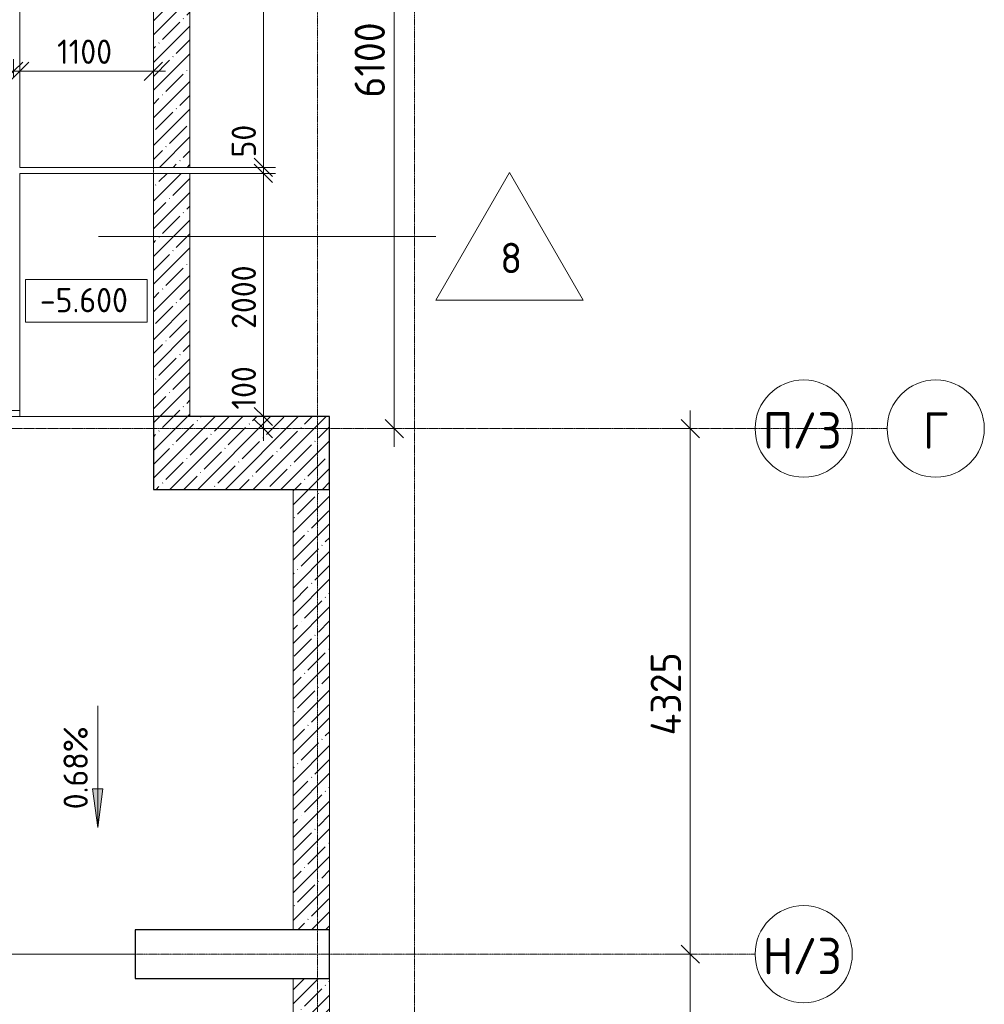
# Model space of a CAD drawing. Header units: millimetres. Extents: x 82112 to 162374, y -10965 to 131389.
# Tile 77 of 82: x 145920 to 153859, y 94563 to 102665. Entities that reach past the tile are written whole.
import ezdxf

# ---------------------------------------------------------------- set-up
doc = ezdxf.new("R2010")
doc.units = ezdxf.units.MM
doc.linetypes.add('3_ Штрих_ 1 х 1 мм', pattern=[2, 1, -1])
doc.linetypes.add('4_ Штрихпунктир_ 10 х 2 мм', pattern=[14, 10, -2, 0, -2])
for name, color, linetype, lineweight in [('A-ANNO-DIMS', 7, 'Continuous', 5), ('A-ANNO-DIMS-100', 7, 'Continuous', 5), ('A-AREA', 7, '3_ Штрих_ 1 х 1 мм', 13), ('A-FLOR', 7, 'Continuous', 13), ('A-FLOR-IDEN', 7, 'Continuous', 5), ('A-GENM', 7, 'Continuous', 13), ('A-WALL', 7, 'Continuous', 13), ('A-WALL-PATT', 7, 'Continuous', 13), ('G-ANNO-DIMS', 7, 'Continuous', 5), ('S-COLS', 7, 'Continuous', 25), ('S-GRID', 7, 'Continuous', 5), ('S-GRID-IDEN', 7, 'Continuous', 5)]:
    doc.layers.add(name, color=color, linetype=linetype, lineweight=lineweight)
doc.styles.add('GOST Common_1', font='GOST_Common.ttf', dxfattribs={"height": 300})
doc.styles.add('GOST Common_2', font='GOST_Common.ttf', dxfattribs={"height": 200})
doc.styles.add('GOST Common_3', font='GOST_Common.ttf', dxfattribs={"height": 250})
doc.dimstyles.new('2_5_мм', dxfattribs={"dimscale": 304.8, "dimtxt": 251.428749, "dimasz": 0.492126, "dimexe": 0.492126, "dimexo": 0.492126, "dimgap": 0, "dimtad": 1, "dimdec": 5, "dimrnd": 1e-05, "dimdsep": 46, "dimtxsty": 'GOST Common_3', "dimblk1": 'OBLIQUE', "dimblk2": 'OBLIQUE', "dimsah": 1, "dimcen": 0.09, "dimdle": 0.492126, "dimadec": 5, "dimazin": 2, "dimtfac": 1, "dimtdec": 4, "dimtix": 1, "dimtmove": 0, "dimatfit": 3, "dimfxl": 1, "dimtvp": 1, "dimtolj": 1, "dimtzin": 0, "dimarcsym": 2})
doc.dimstyles.new('2_мм', dxfattribs={"dimscale": 304.8, "dimtxt": 201.142999, "dimasz": 0.492126, "dimexe": 0.328084, "dimexo": 0.492126, "dimgap": 0, "dimtad": 1, "dimdec": 0, "dimdsep": 46, "dimtxsty": 'GOST Common_2', "dimblk1": 'OBLIQUE', "dimblk2": 'OBLIQUE', "dimsah": 1, "dimcen": 0.09, "dimdle": 0.328084, "dimadec": 5, "dimazin": 2, "dimtfac": 1, "dimtdec": 4, "dimtix": 1, "dimtmove": 1, "dimatfit": 3, "dimfxl": 1, "dimtvp": 1, "dimtolj": 1, "dimtzin": 0, "dimarcsym": 2})
doc.dimstyles.new('2_мм_1', dxfattribs={"dimscale": 304.8, "dimtxt": 201.142999, "dimasz": 0.492126, "dimexe": 0.328084, "dimexo": 0.492126, "dimgap": 0, "dimtad": 1, "dimdec": 0, "dimdsep": 46, "dimtxsty": 'GOST Common_2', "dimblk1": 'OBLIQUE', "dimblk2": 'OBLIQUE', "dimsah": 1, "dimcen": 0.09, "dimdle": 0.328084, "dimadec": 5, "dimazin": 2, "dimtfac": 1, "dimtdec": 4, "dimtix": 1, "dimtmove": 0, "dimatfit": 3, "dimfxl": 1, "dimtvp": 1, "dimtolj": 1, "dimtzin": 0, "dimarcsym": 2})
pattern_1 = [(45, (0, 0), (-114.04925, 114.04925), []), (45, (114.05, 0), (-114.04925, 114.04925), [201.612, -40.322, 3.353, -36.97])]

# ---------------------------------------------------------------- blocks, each defined once
blk = doc.blocks.new('АР-Заполнение деф_ шва - Д_ш_-4327413--01_Подвал_МП_часть В')
at = {"layer": 'A-GENM'}
for p, q in [((0, 25), (3400, 25)), ((0, -25), (3400, -25))]:
    blk.add_line(p, q, dxfattribs=at)
blk = doc.blocks.new('АР-Заполнение деф_ шва - Д_ш_-4327506--01_Подвал_МП_часть В')
at = {"layer": 'A-GENM'}
for p, q in [((0, 25), (1100, 25)), ((0, -25), (1100, -25))]:
    blk.add_line(p, q, dxfattribs=at)
blk = doc.blocks.new('Ось сетки - 8_0 мм-31302--01_Подвал_МП_часть В')
at = {"layer": 'S-GRID-IDEN'}
blk.add_circle((0, 0), 4, dxfattribs=at)
blk = doc.blocks.new('DIMBLOCK1--01_Подвал_МП_часть В')
at = {"layer": 'A-ANNO-DIMS-100', "transparency": 16777216}
for p, q in [((147925.9, 99838.4), (147925.9, 99356.6)), ((147170, 99400), (148025.9, 99400)), ((147925.9, 99400), (147170, 99400)), ((147925.9, 99200), (147925.9, 99400)), ((147925.9, 99356.6), (147925.9, 99350)), ((147969.8, 99300), (147825.9, 99300)), ((147925.9, 99300), (147969.8, 99300))]:
    blk.add_line(p, q, dxfattribs=at)
at = {"layer": 'A-ANNO-DIMS-100', "lineweight": 25, "transparency": 16777216}
for p, q in [((147925.9, 99400), (147850.9, 99475)), ((147925.9, 99300), (147850.9, 99375)), ((147925.9, 99400), (148000.9, 99325)), ((147925.9, 99300), (148000.9, 99225))]:
    blk.add_line(p, q, dxfattribs=at)
at = {"layer": 'A-ANNO-DIMS-100', "color": 0, "transparency": 16777216, "insert": (147664.5, 99456.6), "char_height": 200, "width": 458.197, "attachment_point": 1, "rotation": 90, "line_spacing_factor": 1.022761, "style": 'GOST Common_2'}
blk.add_mtext('100', dxfattribs=at)
blk = doc.blocks.new('_Oblique')
at = {"color": 0, "linetype": 'ByBlock', "lineweight": -2}
blk.add_line((-0.5, -0.5), (0.5, 0.5), dxfattribs=at)
blk = doc.blocks.new('DIMBLOCK2--01_Подвал_МП_часть В')
at = {"layer": 'A-ANNO-DIMS-100', "lineweight": 25, "transparency": 16777216}
for p, q in [((147925.9, 101400), (147850.9, 101475)), ((147925.9, 101400), (148000.9, 101325)), ((147925.9, 99400), (147850.9, 99475)), ((147925.9, 99400), (148000.9, 99325))]:
    blk.add_line(p, q, dxfattribs=at)
at = {"layer": 'A-ANNO-DIMS-100', "transparency": 16777216}
for p, q in [((147170, 101400), (148025.9, 101400)), ((147925.9, 101400), (147170, 101400)), ((147925.9, 99400), (147925.9, 101400)), ((147170, 99400), (148025.9, 99400)), ((147925.9, 99400), (147170, 99400))]:
    blk.add_line(p, q, dxfattribs=at)
at = {"layer": 'A-ANNO-DIMS-100', "color": 0, "transparency": 16777216, "insert": (147664.5, 100120.4), "char_height": 200, "width": 670.931, "attachment_point": 1, "rotation": 90, "line_spacing_factor": 1.022761, "style": 'GOST Common_2'}
blk.add_mtext('2000', dxfattribs=at)
blk = doc.blocks.new('DIMBLOCK3--01_Подвал_МП_часть В')
at = {"layer": 'A-ANNO-DIMS-100', "transparency": 16777216}
for p, q in [((147925.9, 101810.3), (147925.9, 101430.8)), ((147170, 101450), (148025.9, 101450)), ((147925.9, 101450), (147170, 101450)), ((147925.9, 101400), (147925.9, 101450)), ((147170, 101400), (148025.9, 101400)), ((147925.9, 101400), (147170, 101400)), ((147925.9, 101430.8), (147925.9, 101425))]:
    blk.add_line(p, q, dxfattribs=at)
at = {"layer": 'A-ANNO-DIMS-100', "lineweight": 25, "transparency": 16777216}
for p, q in [((147925.9, 101450), (147850.9, 101525)), ((147925.9, 101400), (147850.9, 101475)), ((147925.9, 101450), (148000.9, 101375)), ((147925.9, 101400), (148000.9, 101325))]:
    blk.add_line(p, q, dxfattribs=at)
at = {"layer": 'A-ANNO-DIMS-100', "color": 0, "transparency": 16777216, "insert": (147664.5, 101530.8), "char_height": 200, "width": 335.466, "attachment_point": 1, "rotation": 90, "line_spacing_factor": 1.022761, "style": 'GOST Common_2'}
blk.add_mtext('50', dxfattribs=at)
blk = doc.blocks.new('DIMBLOCK4--01_Подвал_МП_часть В')
at = {"layer": 'A-ANNO-DIMS-100', "transparency": 16777216}
for p, q in [((147925.9, 101450), (147925.9, 105500)), ((147969.8, 105400), (147825.9, 105400)), ((147925.9, 105400), (147969.8, 105400)), ((147170, 101450), (148025.9, 101450)), ((147925.9, 101450), (147170, 101450))]:
    blk.add_line(p, q, dxfattribs=at)
at = {"layer": 'A-ANNO-DIMS-100', "lineweight": 25, "transparency": 16777216}
for p, q in [((147925.9, 105400), (147850.9, 105475)), ((147925.9, 105400), (148000.9, 105325)), ((147925.9, 101450), (147850.9, 101525)), ((147925.9, 101450), (148000.9, 101375))]:
    blk.add_line(p, q, dxfattribs=at)
at = {"layer": 'A-ANNO-DIMS-100', "color": 0, "transparency": 16777216, "insert": (147664.5, 103145.4), "char_height": 200, "width": 670.931, "attachment_point": 1, "rotation": 90, "line_spacing_factor": 1.022761, "style": 'GOST Common_2'}
blk.add_mtext('3950', dxfattribs=at)
blk = doc.blocks.new('Марка полов - Марка полов-4106608--01_Подвал_МП_часть В')
at = {"layer": 'A-FLOR-IDEN'}
for p, q in [((0, 7), (-6.062, -3.5)), ((6.062, -3.5), (0, 7)), ((-6.062, -3.5), (6.062, -3.5))]:
    blk.add_line(p, q, dxfattribs=at)
blk = doc.blocks.new('Высотные отметки - Frame_2-749557--01_Подвал_МП_часть В')
at = {"layer": 'G-ANNO-DIMS'}
for p, q in [((-5, 3.5), (-5, 0)), ((5, 3.5), (-5, 3.5)), ((5, 0), (5, 3.5)), ((-5, 0), (5, 0))]:
    blk.add_line(p, q, dxfattribs=at)
blk = doc.blocks.new('DIMBLOCK137--01_Подвал_МП_часть В')
at = {"layer": 'A-ANNO-DIMS-100', "transparency": 16777216}
for p, q in [((143620, 101850), (143620, 102340.1)), ((145870, 102196.1), (145870, 102340.1)), ((143620, 102240.1), (145870, 102240.1)), ((143620, 102240.1), (143620, 101850)), ((145870, 102240.1), (145870, 102196.1))]:
    blk.add_line(p, q, dxfattribs=at)
at = {"layer": 'A-ANNO-DIMS-100', "lineweight": 25, "transparency": 16777216}
for p, q in [((143620, 102240.1), (143695, 102315.1)), ((145870, 102240.1), (145945, 102315.1)), ((143620, 102240.1), (143545, 102165.1)), ((145870, 102240.1), (145795, 102165.1))]:
    blk.add_line(p, q, dxfattribs=at)
at = {"layer": 'A-ANNO-DIMS-100', "color": 0, "transparency": 16777216, "insert": (144465.4, 102501.4), "char_height": 200, "width": 670.931, "attachment_point": 1, "line_spacing_factor": 1.022761, "style": 'GOST Common_2'}
blk.add_mtext('2250', dxfattribs=at)
blk = doc.blocks.new('DIMBLOCK138--01_Подвал_МП_часть В')
at = {"layer": 'A-ANNO-DIMS-100', "transparency": 16777216}
for p, q in [((145870, 102196.1), (145870, 102340.1)), ((145920, 102196.1), (145920, 102340.1)), ((145482.3, 102240.1), (145861.8, 102240.1)), ((145861.8, 102240.1), (145895, 102240.1)), ((145870, 102240.1), (145920, 102240.1)), ((145870, 102240.1), (145870, 102196.1)), ((145920, 102240.1), (145920, 102196.1))]:
    blk.add_line(p, q, dxfattribs=at)
at = {"layer": 'A-ANNO-DIMS-100', "lineweight": 25, "transparency": 16777216}
for p, q in [((145870, 102240.1), (145945, 102315.1)), ((145920, 102240.1), (145995, 102315.1)), ((145870, 102240.1), (145795, 102165.1)), ((145920, 102240.1), (145845, 102165.1))]:
    blk.add_line(p, q, dxfattribs=at)
at = {"layer": 'A-ANNO-DIMS-100', "color": 0, "transparency": 16777216, "insert": (145482.3, 102501.4), "char_height": 200, "width": 335.466, "attachment_point": 1, "line_spacing_factor": 1.022761, "style": 'GOST Common_2'}
blk.add_mtext('50', dxfattribs=at)
blk = doc.blocks.new('DIMBLOCK139--01_Подвал_МП_часть В')
at = {"layer": 'A-ANNO-DIMS-100', "transparency": 16777216}
for p, q in [((145920, 102196.1), (145920, 102340.1)), ((147020, 102196.1), (147020, 102340.1)), ((145920, 102240.1), (147120, 102240.1)), ((145920, 102240.1), (145920, 102196.1)), ((147020, 102240.1), (147020, 102196.1))]:
    blk.add_line(p, q, dxfattribs=at)
at = {"layer": 'A-ANNO-DIMS-100', "lineweight": 25, "transparency": 16777216}
for p, q in [((145920, 102240.1), (145995, 102315.1)), ((147020, 102240.1), (147095, 102315.1)), ((145920, 102240.1), (145845, 102165.1)), ((147020, 102240.1), (146945, 102165.1))]:
    blk.add_line(p, q, dxfattribs=at)
at = {"layer": 'A-ANNO-DIMS-100', "color": 0, "transparency": 16777216, "insert": (146227.9, 102501.4), "char_height": 200, "width": 580.928, "attachment_point": 1, "line_spacing_factor": 1.022761, "style": 'GOST Common_2'}
blk.add_mtext('1100', dxfattribs=at)
blk = doc.blocks.new('DIMBLOCK209--01_Подвал_МП_часть В')
at = {"layer": 'A-ANNO-DIMS-100', "lineweight": 25, "transparency": 16777216}
for p, q in [((149002.8, 105400), (148927.8, 105475)), ((149002.8, 105400), (149077.8, 105325)), ((149002.8, 99300), (148927.8, 99375)), ((149002.8, 99300), (149077.8, 99225))]:
    blk.add_line(p, q, dxfattribs=at)
at = {"layer": 'A-ANNO-DIMS-100', "transparency": 16777216}
for p, q in [((149046.7, 105400), (148852.8, 105400)), ((149002.8, 99150), (149002.8, 105400)), ((149002.8, 105400), (149046.7, 105400)), ((149046.7, 99300), (148852.8, 99300)), ((149002.8, 99300), (149046.7, 99300))]:
    blk.add_line(p, q, dxfattribs=at)
at = {"layer": 'A-ANNO-DIMS-100', "color": 0, "transparency": 16777216, "insert": (148676.1, 102024), "char_height": 250, "width": 782.412, "attachment_point": 1, "rotation": 90, "line_spacing_factor": 1.022761, "style": 'GOST Common_3'}
blk.add_mtext('6100', dxfattribs=at)
blk = doc.blocks.new('DIMBLOCK253--01_Подвал_МП_часть В')
at = {"layer": 'A-ANNO-DIMS-100', "lineweight": 25, "transparency": 16777216}
for p, q in [((151439.4, 94975), (151364.4, 95050)), ((151439.4, 94975), (151514.4, 94900)), ((151439.4, 90000), (151364.4, 90075)), ((151439.4, 90000), (151514.4, 89925))]:
    blk.add_line(p, q, dxfattribs=at)
at = {"layer": 'A-ANNO-DIMS-100', "transparency": 16777216}
for p, q in [((151483.4, 94975), (151289.4, 94975)), ((151439.4, 90000), (151439.4, 94975)), ((151439.4, 94975), (151483.4, 94975)), ((151483.4, 90000), (151289.4, 90000)), ((151439.4, 90000), (151483.4, 90000))]:
    blk.add_line(p, q, dxfattribs=at)
at = {"layer": 'A-ANNO-DIMS-100', "color": 0, "transparency": 16777216, "insert": (151112.7, 92125.3), "char_height": 250, "width": 869.347, "attachment_point": 1, "rotation": 90, "line_spacing_factor": 1.022761, "style": 'GOST Common_3'}
blk.add_mtext('4975', dxfattribs=at)
blk = doc.blocks.new('DIMBLOCK254--01_Подвал_МП_часть В')
at = {"layer": 'A-ANNO-DIMS-100', "transparency": 16777216}
for p, q in [((151439.4, 94975), (151439.4, 99450)), ((151483.4, 99300), (151289.4, 99300)), ((151439.4, 99300), (151483.4, 99300)), ((151483.4, 94975), (151289.4, 94975)), ((151439.4, 94975), (151483.4, 94975))]:
    blk.add_line(p, q, dxfattribs=at)
at = {"layer": 'A-ANNO-DIMS-100', "lineweight": 25, "transparency": 16777216}
for p, q in [((151439.4, 99300), (151364.4, 99375)), ((151439.4, 99300), (151514.4, 99225)), ((151439.4, 94975), (151364.4, 95050)), ((151439.4, 94975), (151514.4, 94900))]:
    blk.add_line(p, q, dxfattribs=at)
at = {"layer": 'A-ANNO-DIMS-100', "color": 0, "transparency": 16777216, "insert": (151112.7, 96775.3), "char_height": 250, "width": 869.347, "attachment_point": 1, "rotation": 90, "line_spacing_factor": 1.022761, "style": 'GOST Common_3'}
blk.add_mtext('4325', dxfattribs=at)

msp = doc.modelspace()

# ---------------------------------------------------------------- hatches: boundary and pattern name
at = {"layer": 'A-WALL-PATT', "lineweight": 5}
h = msp.add_hatch(dxfattribs=at)
h.set_pattern_fill('FP_1', color=256, style=0, pattern_type=2)
h.set_pattern_definition(pattern_1)
h.paths.add_polyline_path([(147041.100588, 101450), (147320, 101450), (147320, 105110), (147020, 105110), (147020, 101450)])
h = msp.add_hatch(dxfattribs=at)
h.set_pattern_fill('FP_1', color=256, style=0, pattern_type=2)
h.set_pattern_definition(pattern_1)
h.paths.add_polyline_path([(147019.978666, 99400), (147319.978666, 99400), (147319.978666, 101400), (147019.978666, 101400), (147019.978666, 100812.367622)])
h = msp.add_hatch(dxfattribs=at)
h.set_pattern_fill('FP_1', color=256, style=0, pattern_type=2)
h.set_pattern_definition(pattern_1)
h.paths.add_polyline_path([(148470, 95175), (148470, 98800), (148170, 98800), (148170, 95175)])
h = msp.add_hatch(dxfattribs=at)
h.set_pattern_fill('FP_1', color=256, style=0, pattern_type=2)
h.set_pattern_definition(pattern_1)
h.paths.add_polyline_path([(148470, 90200), (148470, 94775), (148170, 94775), (148170, 90200)])
at = {"layer": 'G-ANNO-DIMS'}
msp.add_hatch(color=256, dxfattribs=at).paths.add_polyline_path([(146561.824693, 96018.242653), (146603.624361, 96335.742653), (146520.025025, 96335.742653)])
at = {"layer": 'S-COLS', "lineweight": 5}
h = msp.add_hatch(dxfattribs=at)
h.set_pattern_fill('FP_1', color=256, style=0, pattern_type=2)
h.set_pattern_definition(pattern_1)
h.paths.add_polyline_path([(148469.977513, 98800), (148469.977513, 99400), (147019.977513, 99400), (147019.977513, 98800)])

# ---------------------------------------------------------------- linework, layer by layer
at = {"layer": 'A-AREA'}
msp.add_line((147020, 101450), (147020, 101400), dxfattribs=at)
at = {"layer": 'A-FLOR'}
for p, q in [((145920, 110344.52722), (145920, 101450)), ((145920, 101450), (147020, 101450)), ((147019.978666, 101400), (145920, 101400)), ((145920, 101400), (145920, 99400)), ((142520, 99400), (147019.977513, 99400)), ((146870, 94975), (138345, 94975))]:
    msp.add_line(p, q, dxfattribs=at)
at = {"layer": 'A-FLOR-IDEN'}
for p, q in [((146567.363778, 100881.8657), (148722.081062, 100881.8657)), ((148722.081062, 100881.8657), (149345.815013, 100881.8657))]:
    msp.add_line(p, q, dxfattribs=at)
at = {"layer": 'A-WALL'}
for p, q in [((147320, 101450), (147320, 108665.971372)), ((147020, 108601.420719), (147020, 101450)), ((147020, 101450), (147320, 101450)), ((147019.978666, 101400), (147019.978666, 99400)), ((147319.978666, 101400), (147019.978666, 101400)), ((147319.978666, 99400), (147319.978666, 101400)), ((147019.978666, 99400), (147319.978666, 99400)), ((148170, 98800), (148170, 95175)), ((148470, 98800), (148170, 98800)), ((148470, 95175), (148470, 98800)), ((148170, 95175), (148470, 95175)), ((148170, 94775), (148170, 90200)), ((148470, 94775), (148170, 94775)), ((148470, 90200), (148470, 94775))]:
    msp.add_line(p, q, dxfattribs=at)
at = {"layer": 'G-ANNO-DIMS'}
for p, q in [((146561.824693, 97018.242653), (146561.824693, 96018.242653)), ((146603.624361, 96335.742653), (146520.025025, 96335.742653)), ((146520.025025, 96335.742653), (146561.824693, 96018.242653)), ((146561.824693, 96018.242653), (146603.624361, 96335.742653))]:
    msp.add_line(p, q, dxfattribs=at)
at = {"layer": 'S-COLS'}
for p, q in [((148469.977513, 99400), (147019.977513, 99400)), ((147019.977513, 99400), (147019.977513, 98800)), ((148469.977513, 98800), (148469.977513, 99400)), ((147019.977513, 98800), (148469.977513, 98800)), ((148470, 95175), (146870, 95175)), ((146870, 95175), (146870, 94775)), ((148470, 94775), (148470, 95175)), ((146870, 94775), (148470, 94775))]:
    msp.add_line(p, q, dxfattribs=at)
at = {"layer": 'S-GRID', "linetype": '4_ Штрихпунктир_ 10 х 2 мм'}
for p, q in [((148370, 52488.487293), (148370, 130388.42805)), ((149170, 80104.964717), (149170, 129588.42805)), ((151972.716503, 99300), (82911.954059, 99300)), ((153059.054125, 99300), (82911.954059, 99300)), ((151972.716503, 94975), (87000, 94975))]:
    msp.add_line(p, q, dxfattribs=at)

# ---------------------------------------------------------------- block references
at = {"layer": 'A-FLOR-IDEN', "xscale": 99.99999999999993, "yscale": 99.99999999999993, "zscale": 99.99999999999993}
msp.add_blockref('Марка полов - Марка полов-4106608--01_Подвал_МП_часть В', (149952.032795, 100706.8657), dxfattribs=at)
at = {"layer": 'A-GENM'}
for name, p in [('АР-Заполнение деф_ шва - Д_ш_-4327506--01_Подвал_МП_часть В', (145919.978666, 101425)), ('АР-Заполнение деф_ шва - Д_ш_-4327413--01_Подвал_МП_часть В', (142520, 99425))]:
    msp.add_blockref(name, p, dxfattribs=at)
at = {"layer": 'G-ANNO-DIMS', "xscale": 99.99999999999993, "yscale": 99.99999999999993, "zscale": 99.99999999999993}
msp.add_blockref('Высотные отметки - Frame_2-749557--01_Подвал_МП_часть В', (146468.133377, 100175.897777), dxfattribs=at)
at = {"layer": 'S-GRID-IDEN', "xscale": 99.99999999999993, "yscale": 99.99999999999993, "zscale": 99.99999999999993}
for p, rotation in [((152372.716503, 99300), 89.99999999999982), ((153459.054125, 99300), 89.99999999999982), ((152372.716503, 94975), 89.9999999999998)]:
    msp.add_blockref('Ось сетки - 8_0 мм-31302--01_Подвал_МП_часть В', p, dxfattribs=dict(at, rotation=rotation))

# ---------------------------------------------------------------- texts
at = {"layer": 'A-FLOR-IDEN', "insert": (149875.156512, 100828.927373), "char_height": 250, "width": 216.455625, "attachment_point": 1, "style": 'GOST Common_3'}
msp.add_mtext('\\fGOST Common|b0|i0|c204|p34|;8', dxfattribs=at)
at = {"layer": 'G-ANNO-DIMS', "insert": (146085.976851, 100457.263437), "char_height": 200, "width": 917.17566319, "attachment_point": 1, "line_spacing_factor": 1.022761, "style": 'GOST Common_2'}
msp.add_mtext('-5.600', dxfattribs=at)
at = {"layer": 'G-ANNO-DIMS', "insert": (146280.459032, 96167.262054), "char_height": 200, "width": 842.35343804, "attachment_point": 1, "rotation": 90, "line_spacing_factor": 1.022761, "style": 'GOST Common_2'}
msp.add_mtext('0.68%', dxfattribs=at)
at = {"layer": 'S-GRID-IDEN', "char_height": 300, "attachment_point": 1, "style": 'GOST Common_1'}
for s, insert, width in [('\\fGOST Common|b0|i0|c204|p34|;П', (152034.796021, 99434.544597), 296.624375), ('/3', (152279.535604, 99434.544597), 521.096875), ('\\fGOST Common|b0|i0|c204|p34|;Г', (153352.633642, 99434.544597), 256.54), ('/3', (152279.535604, 95109.544597), 521.096875), ('\\fGOST Common|b0|i0|c204|p34|;Н', (152034.796021, 95109.544597), 296.624375)]:
    msp.add_mtext(s, dxfattribs=dict(at, insert=insert, width=width))

# ---------------------------------------------------------------- dimensions: what is measured, and where the dimension line sits
at = {"layer": 'A-ANNO-DIMS'}
for base, p1, p2, dimstyle, override, picture, middle in [((147925.910652, 105400), (147020, 101450), (147819.844635, 105400), '2_мм_1', {"dimpost": '<>', "dimfxl": 4030.167669}, 'DIMBLOCK4--01_Подвал_МП_часть В', (147825.910652, 103425)), ((149002.7907020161, 105400.0000000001), (148896.724684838, 99300.0000000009), (148896.724684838, 105400.0000000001), '2_5_мм', {"dimpost": '<>', "dimfxl": 6100}, 'DIMBLOCK209--01_Подвал_МП_часть В', (148877.7907020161, 102350.0000000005)), ((147925.910652, 101400), (147020, 99400), (147020, 101400), '2_мм_1', {"dimpost": '<>', "dimfxl": 2000}, 'DIMBLOCK2--01_Подвал_МП_часть В', (147825.910652, 100400)), ((151439.420075, 99300), (151333.354058, 94975), (151333.354058, 99300), '2_5_мм', {"dimpost": '<>', "dimfxl": 4325}, 'DIMBLOCK254--01_Подвал_МП_часть В', (151314.420075, 97137.5)), ((151439.420075, 94975), (151333.354058, 90000), (151333.354058, 94975), '2_5_мм', {"dimpost": '<>', "dimfxl": 4975}, 'DIMBLOCK253--01_Подвал_МП_часть В', (151314.420075, 92487.5))]:
    dim = msp.add_linear_dim(base=base, p1=p1, p2=p2, angle=90, dimstyle=dimstyle, override=override, dxfattribs=at)
    dim.commit()
    dim.dimension.update_dxf_attribs({"geometry": picture, "text_midpoint": middle})
for base, p1, p2, override, picture, middle in [((145870, 102240.059203), (143620, 101700), (145870, 102346.12522), {"dimpost": '<>', "dimfxl": 2340.93524}, 'DIMBLOCK137--01_Подвал_МП_часть В', (144745, 102340.059203)), ((147020, 102240.059203), (145920, 102346.12522), (147020, 102346.12522), {"dimpost": '<>', "dimfxl": 1100}, 'DIMBLOCK139--01_Подвал_МП_часть В', (146470, 102340.059203))]:
    dim = msp.add_linear_dim(base=base, p1=p1, p2=p2, dimstyle='2_мм_1', override=override, dxfattribs=at)
    dim.commit()
    dim.dimension.update_dxf_attribs({"geometry": picture, "text_midpoint": middle})
dim = msp.add_linear_dim(base=(145920, 102240.059203), p1=(145870, 102346.12522), p2=(145920, 102346.12522), dimstyle='2_мм', override={"dimpost": '<>', "dimfxl": 50}, dxfattribs=at)
dim.commit()
dim.dimension.update_dxf_attribs({"geometry": 'DIMBLOCK138--01_Подвал_МП_часть В', "text_midpoint": (145649.98639, 102368.09153), "dimtype": 160})
for base, p1, p2, override, picture, middle in [((147925.910652, 101450), (147020, 101400), (147020, 101450), {"dimpost": '<>', "dimfxl": 50}, 'DIMBLOCK3--01_Подвал_МП_часть В', (147797.878325, 101698.511054)), ((147925.910652, 99400), (147819.844635, 99300), (147020, 99400), {"dimpost": '<>', "dimfxl": 806.07161}, 'DIMBLOCK1--01_Подвал_МП_часть В', (147797.878325, 99685.69873))]:
    dim = msp.add_linear_dim(base=base, p1=p1, p2=p2, angle=90, dimstyle='2_мм', override=override, dxfattribs=at)
    dim.commit()
    dim.dimension.update_dxf_attribs({"geometry": picture, "text_midpoint": middle, "dimtype": 160, "text_rotation": 90})

doc.saveas('drawing.dxf')
